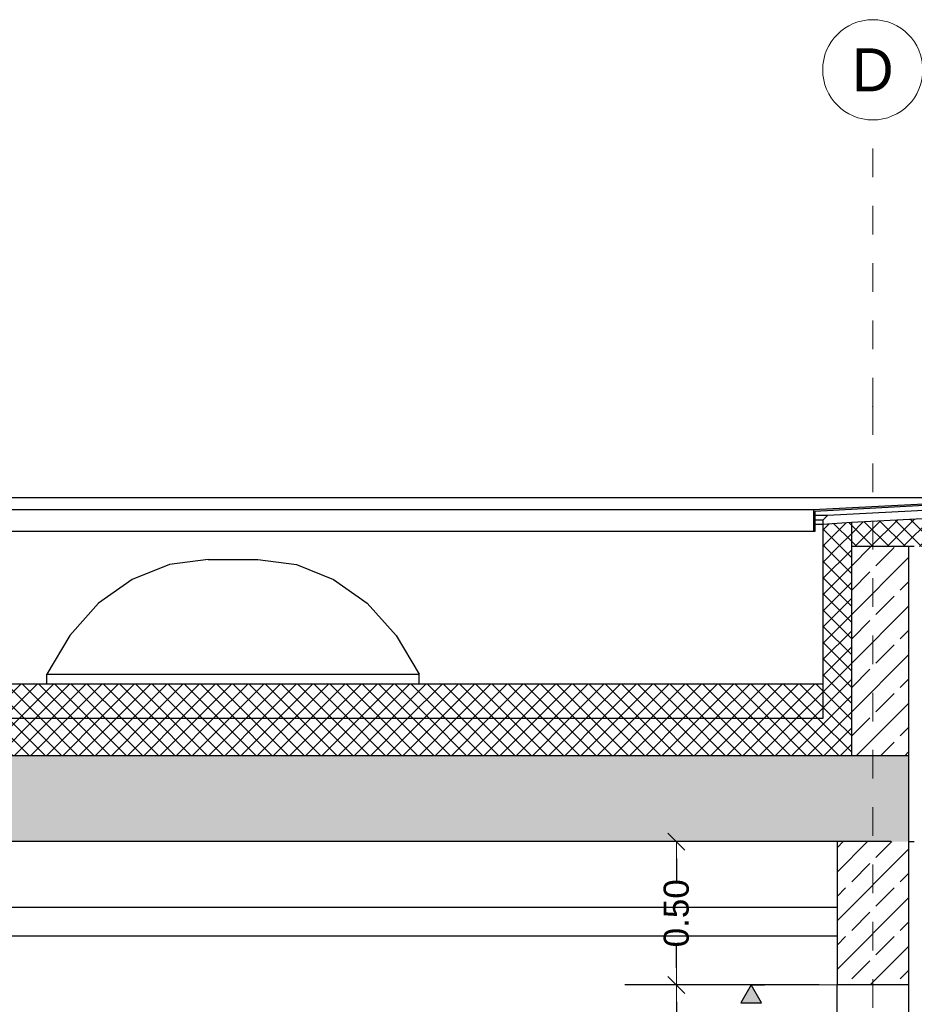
# Model space of a CAD drawing. Header units: metres. Extents: x -14.6 to 48.9, y -22.2 to 2.8.
# Tile 77 of 79: x 20.4 to 23.6, y -3.3 to 0.2. Entities that reach past the tile are written whole.
import ezdxf
from ezdxf.enums import TextEntityAlignment as Align

# ---------------------------------------------------------------- set-up
doc = ezdxf.new("R2010")
doc.units = ezdxf.units.M
doc.header["$LTSCALE"] = 0.4
doc.header["$MEASUREMENT"] = 0
doc.linetypes.add('Raster', pattern=[0.2, 0.1, -0.05, 0, -0.05])
doc.linetypes.add('Strichlinie eng', pattern=[0.115, 0.075, -0.04])
doc.layers.get('0').update_dxf_attribs({"color": 8, "lineweight": 9})
doc.layers.get('Defpoints').update_dxf_attribs({"color": 8, "lineweight": 9})
for name, color, linetype in [('Neubau__ GHIW - Attika', 8, 'Continuous'), ('Neubau__ GHIW- Attika Fassade', 8, 'Continuous'), ('Neubau_A-Dach', 8, 'Continuous'), ('Neubau_A-Decken', 8, 'Continuous'), ('Neubau_A-STB Wände', 8, 'Continuous'), ('Neubau_A-TB Wände', 8, 'Continuous'), ('Neubau_B-abgehängte Decke', 8, 'Continuous'), ('Neubau_B-Aufbau auf Decke oder Dach', 8, 'Continuous'), ('Neubau_R-Konstruktionsraster gross', 33, 'Continuous'), ('Neubau_S-Staffagen.2D', 8, 'Continuous'), ('Neubau_T-Bemaßung', 8, 'Continuous')]:
    doc.layers.add(name, color=color, linetype=linetype)
doc.layers.add('T-Bemaßung', color=8, linetype='Continuous', lineweight=9)
doc.styles.add('ERSTELLTER_STIL_1', font='txt')
doc.styles.add('ERSTELLTER_STIL_2', font='arial.ttf')
doc.dimstyles.new('ERSTELLTER_STIL__1', dxfattribs={"dimtxt": 0.0875, "dimasz": 0.059375, "dimexe": 0.18, "dimexo": 0.0625, "dimgap": 0, "dimtad": 1, "dimzin": 0, "dimdsep": 46, "dimtxsty": 'ERSTELLTER_STIL_2', "dimblk": 'ARROWHEAD_6', "dimblk1": 'ARROWHEAD_6', "dimblk2": 'ARROWHEAD_6', "dimcen": 0.09, "dimclrd": 7, "dimclre": 7, "dimclrt": 7, "dimazin": 0, "dimtfac": 1, "dimtdec": 4, "dimtmove": 0, "dimatfit": 3, "dimfxl": 1, "dimtolj": 1, "dimtzin": 0, "dimarcsym": 0})
pattern_1 = [(45, (-364.88789, -10.175), (-0.084852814, 0.084852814), []), (45, (-364.93032, -10.13257), (-0.084852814, 0.084852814), [0.09, -0.03])]
pattern_2 = [(135, (-364.88789, -10.175), (0.0282842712, 0.0282842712), []), (225, (-364.88789, -10.175), (-0.0282842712, 0.0282842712), [])]
pattern_3 = [(45, (-364.88789, -10.175), (-0.0282842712, 0.0282842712), []), (135, (-364.88789, -10.175), (0.0282842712, 0.0282842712), [])]

# ---------------------------------------------------------------- blocks, each defined once
blk = doc.blocks.new('ARROWHEAD_6')
at = {"color": 0, "linetype": 'Continuous', "lineweight": 0}
for p, q in [((0, 0), (-1, 0)), ((-0.5, -0.5), (0.5, 0.5))]:
    blk.add_line(p, q, dxfattribs=at)
blk = doc.blocks.new('*D318')
at = {"layer": 'Defpoints', "color": 0, "linetype": 'Continuous', "transparency": 16777216}
for p in [(5.5166, -2.695), (23.555, -2.695), (3.59, -2.925)]:
    blk.add_point(p, dxfattribs=at)
at = {"layer": 'Neubau_T-Bemaßung', "linetype": 'Continuous', "lineweight": -2, "transparency": 16777216}
for p, q in [((5.5166, -2.6356), (5.5166, -2.5763)), ((23.4925, -2.695), (5.3366, -2.695)), ((5.5166, -2.695), (5.5166, -2.6965)), ((3.6525, -2.925), (5.6966, -2.925)), ((5.5166, -2.925), (5.5166, -2.9238)), ((5.5166, -2.9844), (5.5166, -3.0437))]:
    blk.add_line(p, q, dxfattribs=at)
at = {"layer": 'Neubau_T-Bemaßung', "linetype": 'Continuous', "lineweight": -2, "transparency": 16777216, "xscale": 0.059375, "yscale": 0.059375, "zscale": 0.059375}
for p, rotation in [((5.5166, -2.695), 270), ((5.5166, -2.925), 90)]:
    blk.add_blockref('ARROWHEAD_6', p, dxfattribs=dict(at, rotation=rotation))
at = {"layer": 'Neubau_T-Bemaßung', "linetype": 'Continuous', "transparency": 16777216, "insert": (5.5166, -2.8101), "char_height": 0.0875, "attachment_point": 5, "rotation": 90, "style": 'ERSTELLTER_STIL_2'}
blk.add_mtext('\\A1;0.23', dxfattribs=at)
blk = doc.blocks.new('*D319')
at = {"layer": 'Defpoints', "color": 0, "linetype": 'Continuous', "transparency": 16777216}
for p in [(5.5166, -2.395), (23.555, -2.395), (23.555, -2.695)]:
    blk.add_point(p, dxfattribs=at)
at = {"layer": 'Neubau_T-Bemaßung', "linetype": 'Continuous', "lineweight": -2, "transparency": 16777216}
for p, q in [((5.5166, -2.3356), (5.5166, -2.2763)), ((23.4925, -2.395), (5.3366, -2.395)), ((5.5166, -2.395), (5.5166, -2.4317)), ((5.5166, -2.695), (5.5166, -2.6586)), ((23.4925, -2.695), (5.3366, -2.695)), ((5.5166, -2.7544), (5.5166, -2.8138))]:
    blk.add_line(p, q, dxfattribs=at)
at = {"layer": 'Neubau_T-Bemaßung', "linetype": 'Continuous', "lineweight": -2, "transparency": 16777216, "xscale": 0.059375, "yscale": 0.059375, "zscale": 0.059375}
for p, rotation in [((5.5166, -2.395), 270), ((5.5166, -2.695), 90)]:
    blk.add_blockref('ARROWHEAD_6', p, dxfattribs=dict(at, rotation=rotation))
at = {"layer": 'Neubau_T-Bemaßung', "linetype": 'Continuous', "transparency": 16777216, "insert": (5.5166, -2.5451), "char_height": 0.0875, "attachment_point": 5, "rotation": 90, "style": 'ERSTELLTER_STIL_2'}
blk.add_mtext('\\A1;0.30', dxfattribs=at)
blk = doc.blocks.new('*D320')
at = {"layer": 'Defpoints', "color": 0, "linetype": 'Continuous', "transparency": 16777216}
for p in [(-9.662, -2.145), (5.5166, -2.145), (23.555, -2.395)]:
    blk.add_point(p, dxfattribs=at)
at = {"layer": 'Neubau_T-Bemaßung', "linetype": 'Continuous', "lineweight": -2, "transparency": 16777216}
for p, q in [((5.5166, -2.0856), (5.5166, -2.0263)), ((-9.5995, -2.145), (5.6966, -2.145)), ((5.5166, -2.145), (5.5166, -2.1562)), ((23.4925, -2.395), (5.3366, -2.395)), ((5.5166, -2.395), (5.5166, -2.3841)), ((5.5166, -2.4544), (5.5166, -2.5138))]:
    blk.add_line(p, q, dxfattribs=at)
at = {"layer": 'Neubau_T-Bemaßung', "linetype": 'Continuous', "lineweight": -2, "transparency": 16777216, "xscale": 0.059375, "yscale": 0.059375, "zscale": 0.059375}
for p, rotation in [((5.5166, -2.145), 270), ((5.5166, -2.395), 90)]:
    blk.add_blockref('ARROWHEAD_6', p, dxfattribs=dict(at, rotation=rotation))
at = {"layer": 'Neubau_T-Bemaßung', "linetype": 'Continuous', "transparency": 16777216, "insert": (5.5166, -2.2701), "char_height": 0.0875, "attachment_point": 5, "rotation": 90, "style": 'ERSTELLTER_STIL_2'}
blk.add_mtext('\\A1;0.25', dxfattribs=at)
blk = doc.blocks.new('*D326')
at = {"layer": 'Defpoints', "color": 0, "linetype": 'Continuous', "transparency": 16777216}
for p in [(5.8666, -2.695), (23.555, -2.695), (11.6275, -6.195)]:
    blk.add_point(p, dxfattribs=at)
at = {"layer": 'Neubau_T-Bemaßung', "linetype": 'Continuous', "lineweight": -2, "transparency": 16777216}
for p, q in [((23.4925, -2.695), (5.6866, -2.695)), ((5.8666, -2.7544), (5.8666, -4.335)), ((5.8666, -6.1356), (5.8666, -4.562)), ((11.565, -6.195), (5.6866, -6.195))]:
    blk.add_line(p, q, dxfattribs=at)
at = {"layer": 'Neubau_T-Bemaßung', "linetype": 'Continuous', "lineweight": -2, "transparency": 16777216, "xscale": 0.059375, "yscale": 0.059375, "zscale": 0.059375}
for p, rotation in [((5.8666, -2.695), 90), ((5.8666, -6.195), 270)]:
    blk.add_blockref('ARROWHEAD_6', p, dxfattribs=dict(at, rotation=rotation))
at = {"layer": 'Neubau_T-Bemaßung', "linetype": 'Continuous', "transparency": 16777216, "insert": (5.8666, -4.4485), "char_height": 0.0875, "attachment_point": 5, "rotation": 90, "style": 'ERSTELLTER_STIL_2'}
blk.add_mtext('\\A1;3.50', dxfattribs=at)
blk = doc.blocks.new('*D327')
at = {"layer": 'Defpoints', "color": 0, "linetype": 'Continuous', "transparency": 16777216}
for p in [(5.8666, -2.395), (23.555, -2.395), (23.555, -2.695)]:
    blk.add_point(p, dxfattribs=at)
at = {"layer": 'Neubau_T-Bemaßung', "linetype": 'Continuous', "lineweight": -2, "transparency": 16777216}
for p, q in [((5.8666, -2.3356), (5.8666, -2.2763)), ((23.4925, -2.395), (5.6866, -2.395)), ((5.8666, -2.395), (5.8666, -2.4317)), ((5.8666, -2.695), (5.8666, -2.6586)), ((23.4925, -2.695), (5.6866, -2.695)), ((5.8666, -2.7544), (5.8666, -2.8138))]:
    blk.add_line(p, q, dxfattribs=at)
at = {"layer": 'Neubau_T-Bemaßung', "linetype": 'Continuous', "lineweight": -2, "transparency": 16777216, "xscale": 0.059375, "yscale": 0.059375, "zscale": 0.059375}
for p, rotation in [((5.8666, -2.395), 270), ((5.8666, -2.695), 90)]:
    blk.add_blockref('ARROWHEAD_6', p, dxfattribs=dict(at, rotation=rotation))
at = {"layer": 'Neubau_T-Bemaßung', "linetype": 'Continuous', "transparency": 16777216, "insert": (5.8666, -2.5451), "char_height": 0.0875, "attachment_point": 5, "rotation": 90, "style": 'ERSTELLTER_STIL_2'}
blk.add_mtext('\\A1;0.30', dxfattribs=at)
blk = doc.blocks.new('*D340')
at = {"layer": 'Defpoints', "color": 0, "linetype": 'Continuous', "transparency": 16777216}
for p in [(17.9513, -2.695), (23.555, -2.695), (3.59, -2.925)]:
    blk.add_point(p, dxfattribs=at)
at = {"layer": 'Neubau_T-Bemaßung', "linetype": 'Continuous', "lineweight": -2, "transparency": 16777216}
for p, q in [((17.9513, -2.6356), (17.9513, -2.5763)), ((23.4925, -2.695), (17.7713, -2.695)), ((17.9513, -2.695), (17.9513, -2.6965)), ((3.6525, -2.925), (18.1313, -2.925)), ((17.9513, -2.925), (17.9513, -2.9238)), ((17.9513, -2.9844), (17.9513, -3.0437))]:
    blk.add_line(p, q, dxfattribs=at)
at = {"layer": 'Neubau_T-Bemaßung', "linetype": 'Continuous', "lineweight": -2, "transparency": 16777216, "xscale": 0.059375, "yscale": 0.059375, "zscale": 0.059375}
for p, rotation in [((17.9513, -2.695), 270), ((17.9513, -2.925), 90)]:
    blk.add_blockref('ARROWHEAD_6', p, dxfattribs=dict(at, rotation=rotation))
at = {"layer": 'Neubau_T-Bemaßung', "linetype": 'Continuous', "transparency": 16777216, "insert": (17.9513, -2.8101), "char_height": 0.0875, "attachment_point": 5, "rotation": 90, "style": 'ERSTELLTER_STIL_2'}
blk.add_mtext('\\A1;0.23', dxfattribs=at)
blk = doc.blocks.new('*D341')
at = {"layer": 'Defpoints', "color": 0, "linetype": 'Continuous', "transparency": 16777216}
for p in [(17.9513, -2.395), (23.555, -2.395), (23.555, -2.695)]:
    blk.add_point(p, dxfattribs=at)
at = {"layer": 'Neubau_T-Bemaßung', "linetype": 'Continuous', "lineweight": -2, "transparency": 16777216}
for p, q in [((17.9513, -2.3356), (17.9513, -2.2763)), ((23.4925, -2.395), (17.7713, -2.395)), ((17.9513, -2.395), (17.9513, -2.4317)), ((17.9513, -2.695), (17.9513, -2.6586)), ((23.4925, -2.695), (17.7713, -2.695)), ((17.9513, -2.7544), (17.9513, -2.8138))]:
    blk.add_line(p, q, dxfattribs=at)
at = {"layer": 'Neubau_T-Bemaßung', "linetype": 'Continuous', "lineweight": -2, "transparency": 16777216, "xscale": 0.059375, "yscale": 0.059375, "zscale": 0.059375}
for p, rotation in [((17.9513, -2.395), 270), ((17.9513, -2.695), 90)]:
    blk.add_blockref('ARROWHEAD_6', p, dxfattribs=dict(at, rotation=rotation))
at = {"layer": 'Neubau_T-Bemaßung', "linetype": 'Continuous', "transparency": 16777216, "insert": (17.9513, -2.5451), "char_height": 0.0875, "attachment_point": 5, "rotation": 90, "style": 'ERSTELLTER_STIL_2'}
blk.add_mtext('\\A1;0.30', dxfattribs=at)
blk = doc.blocks.new('*D342')
at = {"layer": 'Defpoints', "color": 0, "linetype": 'Continuous', "transparency": 16777216}
for p in [(-9.662, -2.145), (17.9513, -2.145), (23.555, -2.395)]:
    blk.add_point(p, dxfattribs=at)
at = {"layer": 'Neubau_T-Bemaßung', "linetype": 'Continuous', "lineweight": -2, "transparency": 16777216}
for p, q in [((17.9513, -2.0856), (17.9513, -2.0263)), ((-9.5995, -2.145), (18.1313, -2.145)), ((17.9513, -2.145), (17.9513, -2.1562)), ((23.4925, -2.395), (17.7713, -2.395)), ((17.9513, -2.395), (17.9513, -2.3841)), ((17.9513, -2.4544), (17.9513, -2.5138))]:
    blk.add_line(p, q, dxfattribs=at)
at = {"layer": 'Neubau_T-Bemaßung', "linetype": 'Continuous', "lineweight": -2, "transparency": 16777216, "xscale": 0.059375, "yscale": 0.059375, "zscale": 0.059375}
for p, rotation in [((17.9513, -2.145), 270), ((17.9513, -2.395), 90)]:
    blk.add_blockref('ARROWHEAD_6', p, dxfattribs=dict(at, rotation=rotation))
at = {"layer": 'Neubau_T-Bemaßung', "linetype": 'Continuous', "transparency": 16777216, "insert": (17.9513, -2.2701), "char_height": 0.0875, "attachment_point": 5, "rotation": 90, "style": 'ERSTELLTER_STIL_2'}
blk.add_mtext('\\A1;0.25', dxfattribs=at)
blk = doc.blocks.new('*D346')
at = {"layer": 'Defpoints', "color": 0, "linetype": 'Continuous', "transparency": 16777216}
for p in [(18.3013, -2.695), (23.555, -2.695), (11.6275, -6.195)]:
    blk.add_point(p, dxfattribs=at)
at = {"layer": 'Neubau_T-Bemaßung', "linetype": 'Continuous', "lineweight": -2, "transparency": 16777216}
for p, q in [((23.4925, -2.695), (18.1213, -2.695)), ((18.3013, -2.7544), (18.3013, -4.335)), ((18.3013, -6.1356), (18.3013, -4.562)), ((11.69, -6.195), (18.4813, -6.195))]:
    blk.add_line(p, q, dxfattribs=at)
at = {"layer": 'Neubau_T-Bemaßung', "linetype": 'Continuous', "lineweight": -2, "transparency": 16777216, "xscale": 0.059375, "yscale": 0.059375, "zscale": 0.059375}
for p, rotation in [((18.3013, -2.695), 90), ((18.3013, -6.195), 270)]:
    blk.add_blockref('ARROWHEAD_6', p, dxfattribs=dict(at, rotation=rotation))
at = {"layer": 'Neubau_T-Bemaßung', "linetype": 'Continuous', "transparency": 16777216, "insert": (18.3013, -4.4485), "char_height": 0.0875, "attachment_point": 5, "rotation": 90, "style": 'ERSTELLTER_STIL_2'}
blk.add_mtext('\\A1;3.50', dxfattribs=at)
blk = doc.blocks.new('*D347')
at = {"layer": 'Defpoints', "color": 0, "linetype": 'Continuous', "transparency": 16777216}
for p in [(18.3013, -2.395), (23.555, -2.395), (23.555, -2.695)]:
    blk.add_point(p, dxfattribs=at)
at = {"layer": 'Neubau_T-Bemaßung', "linetype": 'Continuous', "lineweight": -2, "transparency": 16777216}
for p, q in [((18.3013, -2.3356), (18.3013, -2.2763)), ((23.4925, -2.395), (18.1213, -2.395)), ((18.3013, -2.395), (18.3013, -2.4317)), ((18.3013, -2.695), (18.3013, -2.6586)), ((23.4925, -2.695), (18.1213, -2.695)), ((18.3013, -2.7544), (18.3013, -2.8138))]:
    blk.add_line(p, q, dxfattribs=at)
at = {"layer": 'Neubau_T-Bemaßung', "linetype": 'Continuous', "lineweight": -2, "transparency": 16777216, "xscale": 0.059375, "yscale": 0.059375, "zscale": 0.059375}
for p, rotation in [((18.3013, -2.395), 270), ((18.3013, -2.695), 90)]:
    blk.add_blockref('ARROWHEAD_6', p, dxfattribs=dict(at, rotation=rotation))
at = {"layer": 'Neubau_T-Bemaßung', "linetype": 'Continuous', "transparency": 16777216, "insert": (18.3013, -2.5451), "char_height": 0.0875, "attachment_point": 5, "rotation": 90, "style": 'ERSTELLTER_STIL_2'}
blk.add_mtext('\\A1;0.30', dxfattribs=at)
blk = doc.blocks.new('*D302')
at = {"layer": 'Defpoints', "color": 0, "linetype": 'Continuous', "transparency": 16777216}
for p in [(22.7437, -3.195), (23.305, -3.195), (23.305, -5.675)]:
    blk.add_point(p, dxfattribs=at)
at = {"layer": 'Neubau_T-Bemaßung', "linetype": 'Continuous', "lineweight": -2, "transparency": 16777216}
for p, q in [((23.2425, -3.195), (22.5637, -3.195)), ((22.7437, -3.2544), (22.7437, -4.324)), ((22.7437, -5.6156), (22.7437, -4.553)), ((23.2425, -5.675), (22.5637, -5.675))]:
    blk.add_line(p, q, dxfattribs=at)
at = {"layer": 'Neubau_T-Bemaßung', "linetype": 'Continuous', "lineweight": -2, "transparency": 16777216, "xscale": 0.059375, "yscale": 0.059375, "zscale": 0.059375}
for p, rotation in [((22.7437, -3.195), 90), ((22.7437, -5.675), 270)]:
    blk.add_blockref('ARROWHEAD_6', p, dxfattribs=dict(at, rotation=rotation))
at = {"layer": 'Neubau_T-Bemaßung', "linetype": 'Continuous', "transparency": 16777216, "insert": (22.7437, -4.4385), "char_height": 0.0875, "attachment_point": 5, "rotation": 90, "style": 'ERSTELLTER_STIL_2'}
blk.add_mtext('\\A1;2.48', dxfattribs=at)
blk = doc.blocks.new('*D303')
at = {"layer": 'Defpoints', "color": 0, "linetype": 'Continuous', "transparency": 16777216}
for p in [(22.7437, -2.695), (23.305, -2.695), (23.305, -3.195)]:
    blk.add_point(p, dxfattribs=at)
at = {"layer": 'Neubau_T-Bemaßung', "linetype": 'Continuous', "lineweight": -2, "transparency": 16777216}
for p, q in [((23.2425, -2.695), (22.5637, -2.695)), ((22.7437, -2.7544), (22.7437, -2.8317)), ((22.7437, -3.1356), (22.7437, -3.0586)), ((23.2425, -3.195), (22.5637, -3.195))]:
    blk.add_line(p, q, dxfattribs=at)
at = {"layer": 'Neubau_T-Bemaßung', "linetype": 'Continuous', "lineweight": -2, "transparency": 16777216, "xscale": 0.059375, "yscale": 0.059375, "zscale": 0.059375}
for p, rotation in [((22.7437, -2.695), 90), ((22.7437, -3.195), 270)]:
    blk.add_blockref('ARROWHEAD_6', p, dxfattribs=dict(at, rotation=rotation))
at = {"layer": 'Neubau_T-Bemaßung', "linetype": 'Continuous', "transparency": 16777216, "insert": (22.7437, -2.9451), "char_height": 0.0875, "attachment_point": 5, "rotation": 90, "style": 'ERSTELLTER_STIL_2'}
blk.add_mtext('\\A1;0.50', dxfattribs=at)

msp = doc.modelspace()

# ---------------------------------------------------------------- hatches: boundary and pattern name
at = {"layer": 'Neubau__ GHIW - Attika', "linetype": 'Continuous'}
h = msp.add_hatch(dxfattribs=at)
h.set_pattern_fill('BETON__STAHLBETON_0002', color=256, style=0, pattern_type=2)
h.set_pattern_definition(pattern_1)
h.paths.add_polyline_path([(23.355, -1.665), (23.355, -2.395), (23.555, -2.395), (23.555, -1.665)])
at = {"layer": 'Neubau__ GHIW- Attika Fassade', "linetype": 'Continuous'}
msp.add_hatch(color=256, dxfattribs=at).paths.add_polyline_path([(24.01, -1.4949), (23.2223, -1.537), (23.2223, -1.612), (23.2273, -1.612), (23.2273, -1.5417), (24.005, -1.5002), (24.005, -1.6449), (24.01, -1.6449)])
h = msp.add_hatch(dxfattribs=at)
h.set_pattern_fill('DÄMMUNG__HART_1_0002', color=256, style=0, pattern_type=2)
h.set_pattern_definition(pattern_2)
h.paths.add_polyline_path([(23.2717, -1.5865), (23.255, -1.5876), (23.255, -1.665), (23.355, -1.665), (23.355, -1.5806)])
h = msp.add_hatch(dxfattribs=at)
h.set_pattern_fill('DÄMMUNG__HART_1_0002', color=256, style=0, pattern_type=2)
h.set_pattern_definition(pattern_2)
h.paths.add_polyline_path([(23.355, -1.5806), (23.355, -1.665), (23.92, -1.665), (23.92, -1.5519)])
at = {"layer": 'Neubau_A-Dach', "linetype": 'Continuous'}
h = msp.add_hatch(dxfattribs=at)
h.set_pattern_fill('DÄMMUNG__HART_1_0002', color=256, style=0, pattern_type=2)
h.set_pattern_definition(pattern_3)
h.paths.add_polyline_path([(23.255, -1.665), (23.255, -2.265), (23.355, -2.265), (23.355, -1.665)])
at = {"layer": 'Neubau_A-Decken', "linetype": 'Continuous'}
h = msp.add_hatch(dxfattribs=at)
h.set_pattern_fill('BETON__STAHLBETON_0002', color=256, style=0, pattern_type=2)
h.set_pattern_definition(pattern_1)
h.paths.add_polyline_path([(-0.125, -2.395), (-0.125, -2.695), (23.555, -2.695), (23.555, -2.395)])
at = {"layer": 'Neubau_A-STB Wände', "linetype": 'Continuous'}
h = msp.add_hatch(dxfattribs=at)
h.set_pattern_fill('BETON__STAHLBETON_0002', color=256, style=0, pattern_type=2)
h.set_pattern_definition(pattern_1)
h.paths.add_polyline_path([(23.555, -2.695), (23.305, -2.695), (23.305, -3.195), (23.555, -3.195)])
at = {"layer": 'Neubau_B-Aufbau auf Decke oder Dach', "linetype": 'Continuous'}
h = msp.add_hatch(dxfattribs=at)
h.set_pattern_fill('DÄMMUNG__HART_1_0002', color=256, style=0, pattern_type=2)
h.set_pattern_definition(pattern_3)
h.paths.add_polyline_path([(0.175, -2.145), (0.175, -2.265), (23.255, -2.265), (23.255, -2.145)])
h = msp.add_hatch(dxfattribs=at)
h.set_pattern_fill('DÄMMUNG__HART_1_0002', color=256, style=0, pattern_type=2)
h.set_pattern_definition(pattern_3)
h.paths.add_polyline_path([(23.355, -2.265), (0.075, -2.265), (0.075, -2.395), (23.355, -2.395)])
at = {"layer": 'Neubau_T-Bemaßung', "linetype": 'Continuous'}
msp.add_hatch(color=256, dxfattribs=at).paths.add_polyline_path([(23.005, -3.195), (22.9687, -3.2575), (23.0412, -3.2575)])

# ---------------------------------------------------------------- linework, layer by layer
at = {"layer": 'Neubau__ GHIW - Attika', "linetype": 'Continuous'}
msp.add_line((23.555, -1.665), (23.555, -2.395), dxfattribs=at)
at = {"layer": 'Neubau__ GHIW - Attika', "linetype": 'Continuous', "flags": 128}
msp.add_lwpolyline([(23.355, -1.665), (23.355, -2.265), (23.355, -2.395)], dxfattribs=at)
at = {"layer": 'Neubau__ GHIW- Attika Fassade', "linetype": 'Continuous'}
for p, q in [((24.01, -1.4949), (13.78, -1.4949)), ((24.01, -1.4949), (23.2223, -1.537)), ((24.005, -1.5002), (23.2273, -1.5417)), ((23.2223, -1.537), (13.78, -1.537)), ((23.2223, -1.537), (23.2223, -1.612)), ((23.2273, -1.5417), (23.2273, -1.612)), ((23.9917, -1.518), (23.2713, -1.5562)), ((23.2713, -1.5562), (23.2273, -1.5562)), ((23.2549, -1.5727), (23.2273, -1.5727)), ((23.2713, -1.5562), (23.2549, -1.5727)), ((23.2549, -1.5727), (23.2549, -1.5873)), ((23.355, -1.5806), (23.355, -1.665)), ((23.2223, -1.612), (13.78, -1.612)), ((23.2273, -1.612), (23.2223, -1.612)), ((23.2549, -1.5873), (23.2273, -1.5873)), ((23.255, -1.5876), (23.2273, -1.5876)), ((23.2717, -1.5865), (23.2549, -1.5873)), ((23.2717, -1.5865), (23.255, -1.5876)), ((23.255, -1.5876), (23.255, -1.665)), ((23.555, -1.665), (23.355, -1.665)), ((23.575, -1.665), (23.555, -1.665))]:
    msp.add_line(p, q, dxfattribs=at)
at = {"layer": 'Neubau__ GHIW- Attika Fassade', "linetype": 'Continuous', "flags": 128}
msp.add_lwpolyline([(23.96, -1.5498), (23.92, -1.5519), (23.355, -1.5806), (23.2717, -1.5865)], dxfattribs=at)
at = {"layer": 'Neubau_A-Dach', "linetype": 'Continuous'}
for p, q in [((23.255, -1.665), (23.255, -2.145)), ((23.255, -2.145), (23.255, -2.265))]:
    msp.add_line(p, q, dxfattribs=at)
at = {"layer": 'Neubau_A-Decken', "linetype": 'Continuous'}
for p, q in [((23.555, -2.395), (23.555, -2.695)), ((23.305, -2.695), (19.0801, -2.695))]:
    msp.add_line(p, q, dxfattribs=at)
at = {"layer": 'Neubau_A-Decken', "linetype": 'Continuous', "flags": 128}
msp.add_lwpolyline([(23.555, -2.395), (23.355, -2.395), (0.075, -2.395), (-0.125, -2.395)], dxfattribs=at)
at = {"layer": 'Neubau_A-STB Wände', "linetype": 'Continuous'}
for p, q in [((23.305, -2.695), (23.305, -2.925)), ((23.555, -2.695), (23.555, -3.195)), ((23.305, -2.925), (23.305, -3.025)), ((23.305, -3.025), (23.305, -3.195)), ((23.555, -3.195), (23.305, -3.195)), ((23.305, -4.925), (23.305, -3.195)), ((23.555, -3.195), (23.555, -5.675))]:
    msp.add_line(p, q, dxfattribs=at)
at = {"layer": 'Neubau_A-TB Wände', "linetype": 'Continuous'}
msp.add_line((23.555, -2.695), (23.575, -2.695), dxfattribs=at)
at = {"layer": 'Neubau_B-abgehängte Decke', "linetype": 'Continuous'}
for p, q in [((23.305, -2.925), (19.0801, -2.925)), ((23.305, -3.025), (19.0801, -3.025))]:
    msp.add_line(p, q, dxfattribs=at)
at = {"layer": 'Neubau_B-Aufbau auf Decke oder Dach', "linetype": 'Continuous'}
for p, q in [((23.255, -2.145), (0.175, -2.145)), ((23.255, -2.265), (0.175, -2.265))]:
    msp.add_line(p, q, dxfattribs=at)
at = {"layer": 'Neubau_R-Konstruktionsraster gross', "linetype": 'Raster', "lineweight": 9}
for q in [(23.43, -0.175), (23.43, -15.175)]:
    msp.add_line((23.43, -1.175), q, dxfattribs=at)
at = {"layer": 'Neubau_R-Konstruktionsraster gross', "linetype": 'Continuous', "lineweight": 9, "flags": 128}
msp.add_lwpolyline([(23.43, -0.175, 1), (23.43, 0.175, 1)], format="xyb", close=True, dxfattribs=at)
at = {"layer": 'Neubau_R-Konstruktionsraster gross', "linetype": 'Raster', "lineweight": 9}
msp.add_point((23.43, -1.175), dxfattribs=at)
msp.add_point((23.43, -1.175), dxfattribs=at)
at = {"layer": 'Neubau_S-Staffagen.2D', "linetype": 'Continuous'}
for p, q in [((21.1077, -1.71), (20.9726, -1.7275)), ((21.1077, -1.71), (21.2819, -1.71)), ((21.2819, -1.71), (21.417, -1.7275)), ((20.9726, -1.7275), (20.8433, -1.7792)), ((21.417, -1.7275), (21.5463, -1.7792)), ((20.8433, -1.7792), (20.7257, -1.8628)), ((21.5463, -1.7792), (21.6639, -1.8628)), ((20.7257, -1.8628), (20.6247, -1.9747)), ((21.6639, -1.8628), (21.7649, -1.9747)), ((20.6247, -1.9747), (20.5448, -2.11)), ((21.7649, -1.9747), (21.8448, -2.11)), ((20.5448, -2.145), (20.5448, -2.11)), ((20.5448, -2.11), (21.8448, -2.11)), ((21.8448, -2.145), (21.8448, -2.11))]:
    msp.add_line(p, q, dxfattribs=at)
at = {"layer": 'Neubau_T-Bemaßung', "linetype": 'Continuous'}
for p, q in [((23.005, -3.195), (22.9581, -3.195)), ((23.005, -3.195), (22.9687, -3.2575)), ((23.005, -3.195), (23.0519, -3.195)), ((23.0412, -3.2575), (23.005, -3.195)), ((22.9687, -3.2575), (23.0412, -3.2575))]:
    msp.add_line(p, q, dxfattribs=at)
at = {"layer": 'T-Bemaßung', "linetype": 'Strichlinie eng'}
msp.add_line((23.305, -3.195), (23.005, -3.195), dxfattribs=at)

# ---------------------------------------------------------------- texts
at = {"layer": 'Neubau_R-Konstruktionsraster gross', "style": 'ERSTELLTER_STIL_1'}
msp.add_text('D', height=0.15, dxfattribs=at).set_placement((23.43, 0.075), align=Align.TOP_CENTER)

# ---------------------------------------------------------------- dimensions: what is measured, and where the dimension line sits
at = {"layer": 'Neubau_T-Bemaßung', "linetype": 'Continuous'}
for base, p1, p2, picture, middle in [((5.5166, -2.145), (23.555, -2.395), (-9.662, -2.145), '*D320', (5.5166, -2.2701)), ((17.9513, -2.145), (23.555, -2.395), (-9.662, -2.145), '*D342', (17.9513, -2.2701)), ((5.5166, -2.395), (23.555, -2.695), (23.555, -2.395), '*D319', (5.5166, -2.5451)), ((5.8666, -2.395), (23.555, -2.695), (23.555, -2.395), '*D327', (5.8666, -2.5451)), ((17.9513, -2.395), (23.555, -2.695), (23.555, -2.395), '*D341', (17.9513, -2.5451)), ((18.3013, -2.395), (23.555, -2.695), (23.555, -2.395), '*D347', (18.3013, -2.5451)), ((5.5166, -2.695), (3.59, -2.925), (23.555, -2.695), '*D318', (5.5166, -2.8101)), ((17.9513, -2.695), (3.59, -2.925), (23.555, -2.695), '*D340', (17.9513, -2.8101)), ((5.8666, -2.695), (11.6275, -6.195), (23.555, -2.695), '*D326', (5.8666, -4.4485)), ((18.3013, -2.695), (11.6275, -6.195), (23.555, -2.695), '*D346', (18.3013, -4.4485)), ((22.7437, -2.695), (23.305, -3.195), (23.305, -2.695), '*D303', (22.7437, -2.9451)), ((22.7437, -3.195), (23.305, -5.675), (23.305, -3.195), '*D302', (22.7437, -4.4385))]:
    dim = msp.add_linear_dim(base=base, p1=p1, p2=p2, angle=90, dimstyle='ERSTELLTER_STIL__1', override={"dimclrd": 256, "dimclre": 256, "dimclrt": 256}, dxfattribs=at)
    dim.commit()
    dim.dimension.update_dxf_attribs({"geometry": picture, "text_midpoint": middle, "dimtype": 160, "text_rotation": 90})

doc.saveas('drawing.dxf')
